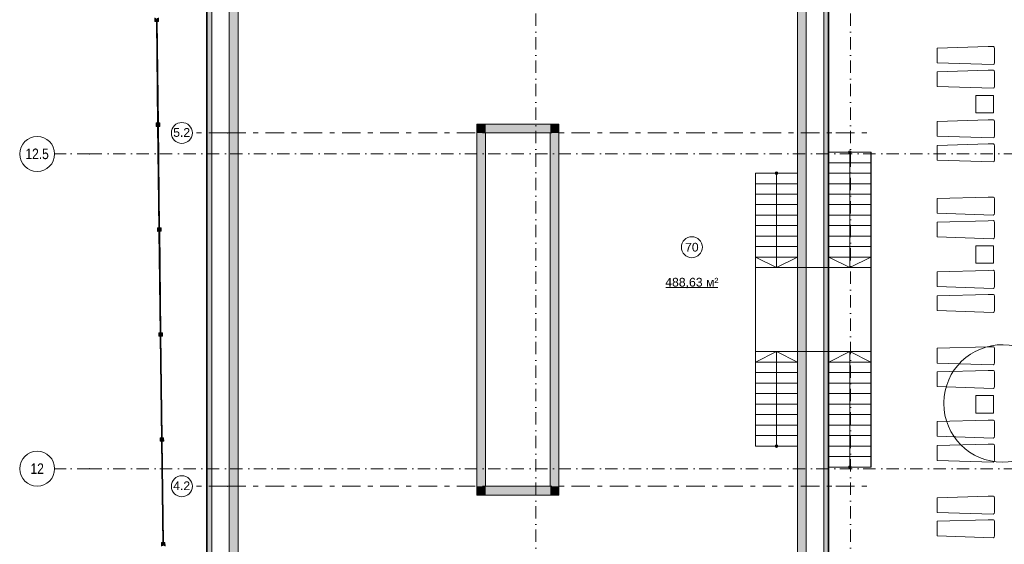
# Model space of a CAD drawing. Header units: millimetres. Extents: x -14761 to 157739, y -22400 to 107990.
# Tile 27 of 256: x -14761 to 13398, y 42841 to 57837. Entities that reach past the tile are written whole.
import ezdxf

# ---------------------------------------------------------------- set-up
doc = ezdxf.new("R2010")
doc.units = ezdxf.units.MM
doc.header["$MEASUREMENT"] = 0
doc.linetypes.add('Штрих-Штриховая', pattern=[1093.6110734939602, 529.1666507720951, -211.6666555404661, 141.11111164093, -211.666655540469])
doc.linetypes.add('Штрихпунктирная', pattern=[670.2777624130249, 352.777767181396, -176.388883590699, 0, -141.11111164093])
for name, color, linetype in [('Интерьер - лежаки 2', 7, 'Continuous'), ('Интерьер - Мебель', 7, 'Continuous'), ('Конструктив - Лестницы в бассейны', 7, 'Continuous'), ('Конструктив - стены бассейнов жб нов', 7, 'Continuous'), ('Местность - Забор', 7, 'Continuous'), ('Элемент модели - Зоны уличных помещений', 7, 'Continuous'), ('Элемент Модели - Оси', 7, 'Continuous'), ('Элемент модели - Оси Улица Бани', 7, 'Continuous')]:
    doc.layers.add(name, color=color, linetype=linetype)
doc.styles.add('СГЕНЕРИР_СТИЛЬ_1', font='txt')
doc.styles.add('СГЕНЕРИР_СТИЛЬ_3', font='txt')

msp = doc.modelspace()

# ---------------------------------------------------------------- hatches: boundary and pattern name
at = {"layer": 'Конструктив - Лестницы в бассейны', "linetype": 'Continuous', "lineweight": 0, "true_color": 0xffffff}
for points in [[(6920.471341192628, 53449.50719205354, 0.9999999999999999), (6845.471341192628, 53449.50719205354, 0.9999999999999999)], [(6920.4713411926, 45649.50719205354, 0.9999999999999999), (6845.4713411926, 45649.50719205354, 0.9999999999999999)]]:
    msp.add_hatch(color=7, dxfattribs=at).paths.add_polyline_path(points)
at = {"layer": 'Конструктив - стены бассейнов жб нов', "linetype": 'Continuous', "lineweight": 0, "true_color": 0x000000}
for points in [[(-9417.02865880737, 60429.50719199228), (-9417.028658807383, 34949.50719199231), (-9397.028658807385, 34949.50719199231), (-9397.02865880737, 60429.50719199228)], [(-9397.02865880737, 60299.50719199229), (-9397.028658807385, 34949.50719199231), (-9267.028658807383, 34949.50719199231), (-9267.028658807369, 60299.50719199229)], [(8232.971341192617, 60299.50719199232), (8232.971341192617, 34949.50719199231), (8362.971341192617, 34949.50719199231), (8362.971341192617, 60299.50719199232)], [(8362.971341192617, 60429.50719199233), (8362.971341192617, 34949.50719199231), (8382.971341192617, 34949.50719199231), (8382.971341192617, 60429.50719199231)], [(-8767.028658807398, 59549.50719199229), (-8767.028658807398, 34949.50719199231), (-8517.028658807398, 34949.50719199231), (-8517.028658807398, 59549.50719199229)], [(7482.971341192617, 59549.50719199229), (7482.971341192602, 34949.50719199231), (7732.971341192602, 34949.50719199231), (7732.971341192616, 59549.50719199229)], [(-1436.88060526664, 54599.5071919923), (-1686.88060526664, 54849.5071919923), (-1686.88060526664, 54599.5071919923)], [(-1436.88060526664, 54849.5071919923), (-1686.88060526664, 54849.5071919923), (-1436.88060526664, 54599.5071919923)], [(-1436.88060526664, 54599.5071919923), (412.7423959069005, 54599.5071919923), (412.7423959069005, 54849.5071919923), (-1436.88060526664, 54849.5071919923)], [(412.7423959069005, 54599.5071919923), (662.7423959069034, 54599.5071919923), (662.7423959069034, 54849.5071919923)], [(412.7423959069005, 54599.5071919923), (662.7423959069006, 54849.5071919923), (412.7423959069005, 54849.5071919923)], [(-1436.88060526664, 44499.50719199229), (-1436.88060526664, 54599.5071919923), (-1686.88060526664, 54599.5071919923), (-1686.88060526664, 44499.50719199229)], [(412.7423959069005, 54599.5071919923), (412.7423959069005, 44499.50719199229), (662.7423959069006, 44499.50719199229), (662.7423959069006, 54599.5071919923)], [(9582.971341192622, 51949.50719205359), (9582.971341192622, 51649.50719205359), (9587.971341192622, 51649.50719205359), (9587.971341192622, 51949.50719205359)], [(9582.971341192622, 51649.50719205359), (9582.971341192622, 51349.50719205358), (9587.971341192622, 51349.50719205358), (9587.971341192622, 51649.50719205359)], [(9582.971341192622, 51349.50719205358), (9582.971341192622, 51049.50719205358), (9587.971341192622, 51049.50719205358), (9587.971341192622, 51349.50719205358)], [(9582.971341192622, 51049.50719205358), (9582.971341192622, 50749.50719205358), (9587.971341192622, 50749.50719205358), (9587.971341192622, 51049.50719205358)], [(9587.971341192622, 48349.5071920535), (9587.971341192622, 50749.50719205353), (9582.971341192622, 50749.50719205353), (9582.971341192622, 48349.5071920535)], [(9587.971341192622, 48049.5071920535), (9587.971341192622, 48349.5071920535), (9582.971341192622, 48349.5071920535), (9582.971341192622, 48049.5071920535)], [(9587.971341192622, 47749.50719205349), (9587.971341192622, 48049.5071920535), (9582.971341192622, 48049.5071920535), (9582.971341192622, 47749.50719205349)], [(9587.971341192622, 47449.50719205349), (9587.971341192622, 47749.50719205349), (9582.971341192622, 47749.50719205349), (9582.971341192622, 47449.50719205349)], [(9587.971341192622, 47149.50719205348), (9587.971341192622, 47449.50719205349), (9582.971341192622, 47449.50719205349), (9582.971341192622, 47149.50719205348)], [(-1436.88060526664, 44499.50719199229), (-1686.88060526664, 44249.50719199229), (-1436.88060526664, 44249.50719199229)], [(-1686.88060526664, 44499.50719199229), (-1686.88060526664, 44249.50719199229), (-1436.88060526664, 44499.50719199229)], [(412.7423959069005, 44499.50719199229), (-1436.88060526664, 44499.50719199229), (-1436.88060526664, 44249.50719199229), (412.7423959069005, 44249.50719199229)], [(412.7423959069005, 44249.50719199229), (662.7423959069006, 44249.50719199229), (412.7423959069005, 44499.50719199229)], [(412.7423959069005, 44499.50719199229), (662.7423959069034, 44249.50719199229), (662.7423959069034, 44499.50719199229)]]:
    msp.add_hatch(color=18, dxfattribs=at).paths.add_polyline_path(points)
at = {"layer": 'Местность - Забор', "linetype": 'Continuous', "lineweight": 0, "true_color": 0x000000}
for points in [[(-10847.47411756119, 57816.86146953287), (-10837.47489994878, 57816.98655806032), (-10837.09963436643, 57786.9889052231), (-10792.10315511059, 57787.55180359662), (-10793.35404038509, 57887.54397972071), (-10838.35051964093, 57886.98108134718), (-10837.97525405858, 57856.98342850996), (-10847.97447167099, 57856.85833998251), (-10848.34973725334, 57886.85599281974), (-10893.34621650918, 57886.29309444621), (-10892.09533123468, 57786.30091832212), (-10847.09885197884, 57786.86381669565)], [(-10832.47529114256, 57817.04910232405), (-10852.47372636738, 57816.79892526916), (-10815.44752224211, 54857.03051199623), (-10795.4490870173, 54857.28068905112)], [(-10809.94755932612, 54817.09618581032), (-10799.94834171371, 54817.22127433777), (-10799.57307613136, 54787.22362150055), (-10754.57659687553, 54787.78651987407), (-10755.82748215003, 54887.77869599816), (-10800.82396140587, 54887.21579762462), (-10800.44869582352, 54857.2181447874), (-10810.44791343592, 54857.09305625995), (-10810.82317901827, 54887.09070909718), (-10855.81965827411, 54886.52781072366), (-10854.56877299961, 54786.53563459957), (-10809.57229374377, 54787.0985329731)], [(-10794.9487329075, 54817.28381860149), (-10814.94716813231, 54817.0336415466), (-10777.92096400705, 51857.26522827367), (-10757.92252878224, 51857.51540532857)], [(-10772.42100109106, 51817.33090208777), (-10762.42178347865, 51817.45599061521), (-10762.0465178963, 51787.45833777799), (-10717.05003864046, 51788.02123615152), (-10718.30092391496, 51888.01341227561), (-10763.2974031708, 51887.45051390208), (-10762.92213758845, 51857.45286106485), (-10772.92135520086, 51857.3277725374), (-10773.29662078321, 51887.32542537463), (-10818.29310003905, 51886.7625270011), (-10817.04221476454, 51786.77035087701), (-10772.04573550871, 51787.33324925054)], [(-10757.42217467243, 51817.51853487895), (-10777.42060989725, 51817.26835782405), (-10740.39440577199, 48857.49994455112), (-10720.39597054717, 48857.75012160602)], [(-10734.89444285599, 48817.56561836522), (-10724.89522524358, 48817.69070689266), (-10724.51995966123, 48787.69305405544), (-10679.52348040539, 48788.25595242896), (-10680.7743656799, 48888.24812855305), (-10725.77084493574, 48887.68523017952), (-10725.39557935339, 48857.68757734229), (-10735.39479696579, 48857.56248881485), (-10735.77006254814, 48887.56014165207), (-10780.76654180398, 48886.99724327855), (-10779.51565652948, 48787.00506715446), (-10734.51917727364, 48787.56796552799)], [(-10719.89561643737, 48817.75325115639), (-10739.89405166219, 48817.50307410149), (-10702.86784753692, 45857.73466082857), (-10682.86941231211, 45857.98483788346)], [(-10697.36788462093, 45817.80033464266), (-10687.36866700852, 45817.92542317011), (-10686.99340142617, 45787.92777033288), (-10641.99692217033, 45788.49066870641), (-10643.24780744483, 45888.4828448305), (-10688.24428670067, 45887.91994645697), (-10687.86902111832, 45857.92229361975), (-10697.86823873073, 45857.7972050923), (-10698.24350431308, 45887.79485792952), (-10743.23998356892, 45887.231959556), (-10741.98909829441, 45787.23978343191), (-10696.99261903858, 45787.80268180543)], [(-10682.3690582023, 45817.98796743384), (-10702.36749342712, 45817.73779037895), (-10665.34128930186, 42857.96937710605), (-10645.34285407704, 42858.21955416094)], [(-10659.84132638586, 42818.03505092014), (-10649.84210877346, 42818.16013944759), (-10649.4668431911, 42788.16248661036), (-10604.47036393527, 42788.72538498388), (-10605.72124920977, 42888.71756110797), (-10650.71772846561, 42888.15466273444), (-10650.34246288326, 42858.15700989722), (-10660.34168049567, 42858.03192136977), (-10660.71694607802, 42888.02957420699), (-10705.71342533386, 42887.46667583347), (-10704.46254005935, 42787.47449970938), (-10659.46606080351, 42788.03739808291)]]:
    msp.add_hatch(color=18, dxfattribs=at).paths.add_polyline_path(points)

# ---------------------------------------------------------------- linework, layer by layer
at = {"layer": 'Интерьер - лежаки 2', "color": 7, "linetype": 'Continuous', "lineweight": 15}
for p, q in [((12587.01322115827, 55674.7059350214), (12587.01322115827, 55174.7059350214)), ((13087.01322115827, 55674.7059350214), (12587.01322115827, 55674.7059350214)), ((13087.01322115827, 55174.7059350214), (13087.01322115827, 55674.7059350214)), ((12587.01322115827, 55174.7059350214), (13087.01322115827, 55174.7059350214)), ((12587.01322115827, 51373.07740745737), (12587.01322115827, 50873.07740745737)), ((13087.01322115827, 51373.07740745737), (12587.01322115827, 51373.07740745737)), ((13087.01322115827, 50873.07740745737), (13087.01322115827, 51373.07740745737)), ((12587.01322115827, 50873.07740745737), (13087.01322115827, 50873.07740745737)), ((12587.01322115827, 47092.7217567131), (12587.01322115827, 46592.7217567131)), ((13087.01322115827, 47092.7217567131), (12587.01322115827, 47092.7217567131)), ((13087.01322115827, 46592.7217567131), (13087.01322115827, 47092.7217567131)), ((12587.01322115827, 46592.7217567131), (13087.01322115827, 46592.7217567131))]:
    msp.add_line(p, q, dxfattribs=at)
at = {"layer": 'Интерьер - лежаки 2', "color": 7, "linetype": 'Continuous', "lineweight": 15, "flags": 128}
for points in [[(12939.67990666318, 57067.94973745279), (13084.83390666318, 57069.79273745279), (13106.28490666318, 57055.68073745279), (13120.78790666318, 57014.94973745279), (13120.82690666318, 56610.08373745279), (13106.28490666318, 56568.21873745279), (13079.42690666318, 56551.51173745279), (11480.78190666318, 56604.94973745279), (11480.78190666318, 57024.94973745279)], [(12939.67990666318, 56392.48420227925), (13084.83390666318, 56394.32720227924), (13106.28490666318, 56380.21520227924), (13120.78790666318, 56339.48420227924), (13120.82690666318, 55934.61820227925), (13106.28490666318, 55892.75320227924), (13079.42690666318, 55876.04620227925), (11480.78190666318, 55929.48420227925), (11480.78190666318, 56349.48420227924)], [(12939.67990666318, 54973.16151706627), (13084.83390666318, 54975.00451706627), (13106.28490666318, 54960.89251706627), (13120.78790666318, 54920.16151706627), (13120.82690666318, 54515.29551706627), (13106.28490666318, 54473.43051706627), (13079.42690666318, 54456.72351706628), (11480.78190666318, 54510.16151706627), (11480.78190666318, 54930.16151706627)], [(12939.67990666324, 54285.767406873), (13084.83390666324, 54287.610406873), (13106.28490666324, 54273.498406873), (13120.78790666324, 54232.767406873), (13120.82690666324, 53827.901406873), (13106.28490666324, 53786.03640687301), (13079.42690666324, 53769.329406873), (11480.78190666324, 53822.767406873), (11480.78190666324, 54242.767406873)], [(12939.67990666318, 52766.32120988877), (13084.83390666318, 52768.16420988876), (13106.28490666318, 52754.05220988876), (13120.78790666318, 52713.32120988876), (13120.82690666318, 52308.45520988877), (13106.28490666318, 52266.59020988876), (13079.42690666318, 52249.88320988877), (11480.78190666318, 52303.32120988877), (11480.78190666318, 52723.32120988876)], [(12939.67990666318, 52090.85567471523), (13084.83390666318, 52092.69867471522), (13106.28490666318, 52078.58667471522), (13120.78790666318, 52037.85567471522), (13120.82690666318, 51632.98967471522), (13106.28490666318, 51591.12467471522), (13079.42690666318, 51574.41767471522), (11480.78190666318, 51627.85567471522), (11480.78190666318, 52047.85567471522)], [(12939.67990666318, 50671.53298950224), (13084.83390666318, 50673.37598950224), (13106.28490666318, 50659.26398950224), (13120.78790666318, 50618.53298950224), (13120.82690666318, 50213.66698950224), (13106.28490666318, 50171.80198950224), (13079.42690666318, 50155.09498950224), (11480.78190666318, 50208.53298950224), (11480.78190666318, 50628.53298950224)], [(12939.67990666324, 49984.13887930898), (13084.83390666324, 49985.98187930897), (13106.28490666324, 49971.86987930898), (13120.78790666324, 49931.13887930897), (13120.82690666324, 49526.27287930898), (13106.28490666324, 49484.40787930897), (13079.42690666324, 49467.70087930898), (11480.78190666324, 49521.13887930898), (11480.78190666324, 49941.13887930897)], [(12939.67990666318, 48485.9655591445), (13084.83390666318, 48487.80855914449), (13106.28490666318, 48473.69655914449), (13120.78790666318, 48432.96555914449), (13120.82690666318, 48028.0995591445), (13106.28490666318, 47986.23455914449), (13079.42690666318, 47969.5275591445), (11480.78190666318, 48022.9655591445), (11480.78190666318, 48442.96555914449)], [(12939.67990666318, 47810.50002397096), (13084.83390666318, 47812.34302397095), (13106.28490666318, 47798.23102397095), (13120.78790666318, 47757.50002397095), (13120.82690666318, 47352.63402397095), (13106.28490666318, 47310.76902397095), (13079.42690666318, 47294.06202397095), (11480.78190666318, 47347.50002397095), (11480.78190666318, 47767.50002397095)], [(12939.67990666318, 46391.17733875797), (13084.83390666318, 46393.02033875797), (13106.28490666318, 46378.90833875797), (13120.78790666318, 46338.17733875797), (13120.82690666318, 45933.31133875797), (13106.28490666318, 45891.44633875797), (13079.42690666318, 45874.73933875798), (11480.78190666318, 45928.17733875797), (11480.78190666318, 46348.17733875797)], [(12939.67990666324, 45703.78322856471), (13084.83390666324, 45705.6262285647), (13106.28490666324, 45691.51422856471), (13120.78790666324, 45650.7832285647), (13120.82690666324, 45245.91722856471), (13106.28490666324, 45204.0522285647), (13079.42690666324, 45187.34522856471), (11480.78190666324, 45240.78322856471), (11480.78190666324, 45660.7832285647)], [(12939.67990666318, 44216.32122856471), (13084.83390666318, 44218.1642285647), (13106.28490666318, 44204.0522285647), (13120.78790666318, 44163.3212285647), (13120.82690666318, 43758.45522856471), (13106.28490666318, 43716.5902285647), (13079.42690666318, 43699.88322856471), (11480.78190666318, 43753.32122856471), (11480.78190666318, 44173.3212285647)], [(12939.67990666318, 43540.85569339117), (13084.83390666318, 43542.69869339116), (13106.28490666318, 43528.58669339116), (13120.78790666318, 43487.85569339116), (13120.82690666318, 43082.98969339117), (13106.28490666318, 43041.12469339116), (13079.42690666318, 43024.41769339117), (11480.78190666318, 43077.85569339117), (11480.78190666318, 43497.85569339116)]]:
    msp.add_lwpolyline(points, close=True, dxfattribs=at)
at = {"layer": 'Интерьер - Мебель', "color": 7, "linetype": 'Continuous', "lineweight": 15, "flags": 128}
msp.add_lwpolyline([(11666.54803238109, 46866.21583133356, 229.1816636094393), (11666.80378906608, 46895.52264462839)], format="xyb", close=True, dxfattribs=at)
at = {"layer": 'Конструктив - Лестницы в бассейны', "color": 7, "linetype": 'Continuous', "lineweight": 15}
for p, q in [((8382.971341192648, 54049.50719205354), (9582.9713411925, 54049.50719205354)), ((8382.971341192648, 53749.50719205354), (8382.971341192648, 54049.50719205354)), ((8982.971341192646, 54049.50719205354), (8982.971341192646, 53749.50719205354)), ((9582.9713411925, 54049.50719205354), (9582.971341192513, 53749.50719205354)), ((9582.971341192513, 53749.50719205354), (8382.971341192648, 53749.50719205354)), ((8382.971341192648, 53749.50719205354), (9582.971341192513, 53749.50719205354)), ((8382.971341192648, 53449.50719205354), (8382.971341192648, 53749.50719205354)), ((8982.971341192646, 53749.50719205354), (8982.971341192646, 51049.50719205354)), ((9582.971341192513, 53749.50719205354), (9582.971341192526, 53449.50719205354)), ((6282.971341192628, 53449.50719205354), (7482.971341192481, 53449.50719205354)), ((6282.971341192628, 53149.50719205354), (6282.971341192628, 53449.50719205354)), ((6882.971341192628, 53449.50719205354), (6882.971341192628, 53149.50719205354)), ((7482.971341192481, 53449.50719205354), (7482.971341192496, 53149.50719205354)), ((9582.971341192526, 53449.50719205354), (8382.971341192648, 53449.50719205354)), ((8382.971341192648, 53449.50719205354), (9582.971341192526, 53449.50719205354)), ((8382.971341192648, 53149.50719205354), (8382.971341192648, 53449.50719205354)), ((9582.971341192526, 53449.50719205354), (9582.971341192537, 53149.50719205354)), ((7482.971341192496, 53149.50719205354), (6282.971341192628, 53149.50719205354)), ((6282.971341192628, 53149.50719205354), (7482.971341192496, 53149.50719205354)), ((6282.971341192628, 52849.50719205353), (6282.971341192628, 53149.50719205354)), ((6882.971341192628, 53149.50719205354), (6882.971341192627, 51049.50719205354)), ((7482.971341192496, 53149.50719205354), (7482.97134119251, 52849.50719205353)), ((9582.971341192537, 53149.50719205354), (8382.971341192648, 53149.50719205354)), ((8382.971341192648, 53149.50719205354), (9582.971341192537, 53149.50719205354)), ((8382.971341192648, 52849.50719205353), (8382.971341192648, 53149.50719205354)), ((9582.971341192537, 53149.50719205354), (9582.971341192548, 52849.50719205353)), ((7482.97134119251, 52849.50719205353), (6282.971341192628, 52849.50719205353)), ((6282.971341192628, 52849.50719205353), (7482.97134119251, 52849.50719205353)), ((6282.971341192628, 52549.50719205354), (6282.971341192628, 52849.50719205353)), ((7482.97134119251, 52849.50719205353), (7482.971341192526, 52549.50719205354)), ((9582.971341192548, 52849.50719205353), (8382.971341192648, 52849.50719205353)), ((8382.971341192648, 52849.50719205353), (9582.971341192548, 52849.50719205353)), ((8382.971341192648, 52549.50719205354), (8382.971341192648, 52849.50719205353)), ((9582.971341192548, 52849.50719205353), (9582.97134119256, 52549.50719205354)), ((7482.971341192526, 52549.50719205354), (6282.971341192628, 52549.50719205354)), ((6282.971341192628, 52549.50719205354), (7482.971341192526, 52549.50719205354)), ((6282.971341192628, 52249.50719205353), (6282.971341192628, 52549.50719205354)), ((7482.971341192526, 52549.50719205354), (7482.971341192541, 52249.50719205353)), ((9582.97134119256, 52549.50719205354), (8382.971341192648, 52549.50719205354)), ((8382.971341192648, 52549.50719205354), (9582.97134119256, 52549.50719205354)), ((8382.971341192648, 52249.50719205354), (8382.971341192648, 52549.50719205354)), ((9582.97134119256, 52549.50719205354), (9582.971341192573, 52249.50719205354)), ((7482.971341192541, 52249.50719205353), (6282.971341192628, 52249.50719205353)), ((6282.971341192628, 52249.50719205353), (7482.971341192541, 52249.50719205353)), ((6282.971341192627, 51949.50719205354), (6282.971341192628, 52249.50719205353)), ((7482.971341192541, 52249.50719205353), (7482.971341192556, 51949.50719205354)), ((9582.971341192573, 52249.50719205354), (8382.971341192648, 52249.50719205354)), ((8382.971341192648, 52249.50719205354), (9582.971341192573, 52249.50719205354)), ((8382.971341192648, 51949.50719205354), (8382.971341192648, 52249.50719205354)), ((9582.971341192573, 52249.50719205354), (9582.971341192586, 51949.50719205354)), ((7482.971341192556, 51949.50719205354), (6282.971341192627, 51949.50719205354)), ((6282.971341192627, 51949.50719205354), (7482.971341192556, 51949.50719205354)), ((6282.971341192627, 51649.50719205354), (6282.971341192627, 51949.50719205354)), ((7482.971341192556, 51949.50719205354), (7482.97134119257, 51649.50719205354)), ((9582.971341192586, 51949.50719205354), (8382.971341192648, 51949.50719205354)), ((8382.971341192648, 51949.50719205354), (9582.971341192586, 51949.50719205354)), ((8382.971341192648, 51649.50719205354), (8382.971341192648, 51949.50719205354)), ((9582.971341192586, 51949.50719205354), (9582.971341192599, 51649.50719205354)), ((7482.97134119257, 51649.50719205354), (6282.971341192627, 51649.50719205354)), ((6282.971341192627, 51649.50719205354), (7482.97134119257, 51649.50719205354)), ((6282.971341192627, 51349.50719205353), (6282.971341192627, 51649.50719205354)), ((7482.97134119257, 51649.50719205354), (7482.971341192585, 51349.50719205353)), ((9582.971341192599, 51649.50719205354), (8382.971341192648, 51649.50719205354)), ((8382.971341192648, 51649.50719205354), (9582.971341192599, 51649.50719205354)), ((8382.971341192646, 51349.50719205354), (8382.971341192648, 51649.50719205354)), ((9582.971341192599, 51649.50719205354), (9582.971341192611, 51349.50719205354)), ((7482.971341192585, 51349.50719205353), (6282.971341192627, 51349.50719205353)), ((6282.971341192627, 51349.50719205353), (7482.971341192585, 51349.50719205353)), ((6282.971341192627, 51049.50719205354), (6282.971341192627, 51349.50719205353)), ((7482.971341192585, 51349.50719205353), (7482.9713411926, 51049.50719205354)), ((9582.971341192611, 51349.50719205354), (8382.971341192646, 51349.50719205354)), ((8382.971341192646, 51349.50719205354), (9582.971341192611, 51349.50719205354)), ((8382.971341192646, 51049.50719205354), (8382.971341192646, 51349.50719205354)), ((9582.971341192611, 51349.50719205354), (9582.971341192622, 51049.50719205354)), ((7482.9713411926, 51049.50719205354), (6282.971341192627, 51049.50719205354)), ((6282.971341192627, 51049.50719205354), (7482.9713411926, 51049.50719205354)), ((6282.971341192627, 50749.50719205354), (6282.971341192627, 51049.50719205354)), ((6882.971341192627, 50749.50719205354), (6282.971341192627, 51049.50719205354)), ((6882.971341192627, 51049.50719205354), (6882.971341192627, 50749.50719205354)), ((7482.9713411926, 51049.50719205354), (6882.971341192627, 50749.50719205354)), ((7482.9713411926, 51049.50719205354), (7482.971341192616, 50749.50719205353)), ((9582.971341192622, 51049.50719205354), (8382.971341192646, 51049.50719205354)), ((8382.971341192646, 51049.50719205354), (9582.971341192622, 51049.50719205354)), ((8382.971341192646, 50749.50719205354), (8382.971341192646, 51049.50719205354)), ((8982.971341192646, 50749.50719205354), (8382.971341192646, 51049.50719205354)), ((8982.971341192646, 51049.50719205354), (8982.971341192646, 50749.50719205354)), ((9582.971341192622, 51049.50719205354), (8982.971341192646, 50749.50719205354)), ((9582.971341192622, 51049.50719205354), (9582.971341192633, 50749.50719205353)), ((7482.971341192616, 50749.50719205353), (6282.971341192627, 50749.50719205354)), ((9582.971341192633, 50749.50719205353), (8382.971341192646, 50749.50719205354)), ((7482.97134119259, 48349.50719205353), (6282.971341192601, 48349.50719205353)), ((6282.971341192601, 48349.50719205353), (6282.971341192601, 48049.50719205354)), ((6882.9713411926, 48349.50719205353), (6282.971341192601, 48049.50719205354)), ((6882.9713411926, 48049.50719205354), (6882.9713411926, 48349.50719205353)), ((7482.971341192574, 48049.50719205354), (6882.9713411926, 48349.50719205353)), ((7482.971341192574, 48049.50719205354), (7482.97134119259, 48349.50719205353)), ((9582.971341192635, 48349.5071920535), (8382.971341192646, 48349.5071920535)), ((8382.971341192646, 48349.5071920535), (8382.971341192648, 48049.5071920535)), ((8982.971341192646, 48349.5071920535), (8382.971341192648, 48049.5071920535)), ((8982.971341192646, 48049.5071920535), (8982.971341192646, 48349.5071920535)), ((9582.971341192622, 48049.5071920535), (8982.971341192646, 48349.5071920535)), ((9582.971341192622, 48049.5071920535), (9582.971341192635, 48349.5071920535)), ((7482.971341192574, 48049.50719205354), (6282.971341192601, 48049.50719205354)), ((6282.971341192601, 48049.50719205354), (6282.9713411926, 47749.50719205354)), ((6282.971341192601, 48049.50719205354), (7482.971341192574, 48049.50719205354)), ((6882.9713411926, 45949.50719205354), (6882.9713411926, 48049.50719205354)), ((7482.971341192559, 47749.50719205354), (7482.971341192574, 48049.50719205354)), ((9582.971341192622, 48049.5071920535), (8382.971341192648, 48049.5071920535)), ((8382.971341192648, 48049.5071920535), (8382.971341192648, 47749.50719205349)), ((8382.971341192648, 48049.5071920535), (9582.971341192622, 48049.5071920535)), ((8982.971341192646, 45349.5071920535), (8982.971341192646, 48049.5071920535)), ((9582.971341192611, 47749.50719205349), (9582.971341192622, 48049.5071920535)), ((7482.971341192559, 47749.50719205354), (6282.9713411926, 47749.50719205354)), ((6282.9713411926, 47749.50719205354), (6282.9713411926, 47449.50719205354)), ((6282.9713411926, 47749.50719205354), (7482.971341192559, 47749.50719205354)), ((7482.971341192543, 47449.50719205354), (7482.971341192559, 47749.50719205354)), ((9582.971341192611, 47749.50719205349), (8382.971341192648, 47749.50719205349)), ((8382.971341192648, 47749.50719205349), (8382.971341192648, 47449.5071920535)), ((8382.971341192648, 47749.50719205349), (9582.971341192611, 47749.50719205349)), ((9582.971341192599, 47449.5071920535), (9582.971341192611, 47749.50719205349)), ((7482.971341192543, 47449.50719205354), (6282.9713411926, 47449.50719205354)), ((6282.9713411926, 47449.50719205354), (6282.9713411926, 47149.50719205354)), ((6282.9713411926, 47449.50719205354), (7482.971341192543, 47449.50719205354)), ((7482.971341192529, 47149.50719205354), (7482.971341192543, 47449.50719205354)), ((9582.971341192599, 47449.5071920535), (8382.971341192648, 47449.5071920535)), ((8382.971341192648, 47449.5071920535), (8382.971341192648, 47149.5071920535)), ((8382.971341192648, 47449.5071920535), (9582.971341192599, 47449.5071920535)), ((9582.971341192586, 47149.5071920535), (9582.971341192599, 47449.5071920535)), ((7482.971341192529, 47149.50719205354), (6282.9713411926, 47149.50719205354)), ((6282.9713411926, 47149.50719205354), (6282.9713411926, 46849.50719205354)), ((6282.9713411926, 47149.50719205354), (7482.971341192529, 47149.50719205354)), ((7482.971341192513, 46849.50719205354), (7482.971341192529, 47149.50719205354)), ((9582.971341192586, 47149.5071920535), (8382.971341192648, 47149.5071920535)), ((8382.971341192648, 47149.5071920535), (8382.971341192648, 46849.5071920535)), ((8382.971341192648, 47149.5071920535), (9582.971341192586, 47149.5071920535)), ((9582.971341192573, 46849.5071920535), (9582.971341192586, 47149.5071920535)), ((7482.971341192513, 46849.50719205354), (6282.9713411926, 46849.50719205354)), ((6282.9713411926, 46849.50719205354), (6282.9713411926, 46549.50719205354)), ((6282.9713411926, 46849.50719205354), (7482.971341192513, 46849.50719205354)), ((7482.971341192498, 46549.50719205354), (7482.971341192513, 46849.50719205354)), ((9582.971341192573, 46849.5071920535), (8382.971341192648, 46849.5071920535)), ((8382.971341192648, 46849.5071920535), (8382.971341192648, 46549.5071920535)), ((8382.971341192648, 46849.5071920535), (9582.971341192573, 46849.5071920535)), ((9582.97134119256, 46549.5071920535), (9582.971341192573, 46849.5071920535)), ((7482.971341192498, 46549.50719205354), (6282.9713411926, 46549.50719205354)), ((6282.9713411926, 46549.50719205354), (6282.9713411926, 46249.50719205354)), ((6282.9713411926, 46549.50719205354), (7482.971341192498, 46549.50719205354)), ((7482.971341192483, 46249.50719205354), (7482.971341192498, 46549.50719205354)), ((9582.97134119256, 46549.5071920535), (8382.971341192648, 46549.5071920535)), ((8382.971341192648, 46549.5071920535), (8382.971341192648, 46249.5071920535)), ((8382.971341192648, 46549.5071920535), (9582.97134119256, 46549.5071920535)), ((9582.971341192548, 46249.5071920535), (9582.97134119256, 46549.5071920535)), ((7482.971341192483, 46249.50719205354), (6282.9713411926, 46249.50719205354)), ((6282.9713411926, 46249.50719205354), (6282.9713411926, 45949.50719205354)), ((6282.9713411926, 46249.50719205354), (7482.971341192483, 46249.50719205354)), ((7482.971341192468, 45949.50719205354), (7482.971341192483, 46249.50719205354)), ((9582.971341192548, 46249.5071920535), (8382.971341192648, 46249.5071920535)), ((8382.971341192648, 46249.5071920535), (8382.971341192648, 45949.5071920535)), ((8382.971341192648, 46249.5071920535), (9582.971341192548, 46249.5071920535)), ((9582.971341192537, 45949.5071920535), (9582.971341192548, 46249.5071920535)), ((7482.971341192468, 45949.50719205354), (6282.9713411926, 45949.50719205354)), ((6282.9713411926, 45949.50719205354), (6282.9713411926, 45649.50719205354)), ((6282.9713411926, 45949.50719205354), (7482.971341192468, 45949.50719205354)), ((6882.971341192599, 45649.50719205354), (6882.9713411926, 45949.50719205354)), ((7482.971341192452, 45649.50719205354), (7482.971341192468, 45949.50719205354)), ((9582.971341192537, 45949.5071920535), (8382.971341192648, 45949.5071920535)), ((8382.971341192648, 45949.5071920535), (8382.971341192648, 45649.5071920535)), ((8382.971341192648, 45949.5071920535), (9582.971341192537, 45949.5071920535)), ((9582.971341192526, 45649.5071920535), (9582.971341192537, 45949.5071920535)), ((6282.9713411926, 45649.50719205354), (7482.971341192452, 45649.50719205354)), ((9582.971341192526, 45649.5071920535), (8382.971341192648, 45649.5071920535)), ((8382.971341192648, 45649.5071920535), (8382.971341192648, 45349.5071920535)), ((8382.971341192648, 45649.5071920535), (9582.971341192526, 45649.5071920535)), ((9582.971341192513, 45349.5071920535), (9582.971341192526, 45649.5071920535)), ((9582.971341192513, 45349.5071920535), (8382.971341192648, 45349.5071920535)), ((8382.971341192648, 45349.5071920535), (8382.971341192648, 45049.5071920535)), ((8382.971341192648, 45349.5071920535), (9582.971341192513, 45349.5071920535)), ((8982.971341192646, 45049.5071920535), (8982.971341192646, 45349.5071920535)), ((9582.9713411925, 45049.5071920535), (9582.971341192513, 45349.5071920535)), ((8382.971341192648, 45049.5071920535), (9582.9713411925, 45049.5071920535))]:
    msp.add_line(p, q, dxfattribs=at)
at = {"layer": 'Конструктив - Лестницы в бассейны', "color": 7, "linetype": 'Continuous', "lineweight": 15, "flags": 128}
for points in [[(9020.471341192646, 54049.50719205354, -0.9999999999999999), (8945.471341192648, 54049.50719205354, -0.9999999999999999)], [(6920.471341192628, 53449.50719205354, -0.9999999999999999), (6845.471341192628, 53449.50719205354, -0.9999999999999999)], [(6920.4713411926, 45649.50719205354, 0.9999999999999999), (6845.4713411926, 45649.50719205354, 0.9999999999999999)], [(9020.471341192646, 45049.5071920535, 0.9999999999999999), (8945.471341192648, 45049.5071920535, 0.9999999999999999)]]:
    msp.add_lwpolyline(points, format="xyb", close=True, dxfattribs=at)
msp.add_lwpolyline([(6282.9713411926, 50749.50719205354), (9582.971341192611, 50749.50719205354), (9582.971341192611, 48349.50719205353), (6282.9713411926, 48349.50719205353)], close=True, dxfattribs=at)
at = {"layer": 'Конструктив - стены бассейнов жб нов', "color": 251, "linetype": 'Continuous', "lineweight": 20, "true_color": 0x575757}
for p, q in [((-9397.02865880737, 60299.50719199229), (-9397.028658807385, 34949.50719199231)), ((8362.971341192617, 34949.50719199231), (8362.971341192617, 60299.50719199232))]:
    msp.add_line(p, q, dxfattribs=at)
at = {"layer": 'Конструктив - стены бассейнов жб нов', "color": 251, "linetype": 'Continuous', "lineweight": 20, "true_color": 0x575757, "flags": 128}
for points in [[(-9417.02865880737, 60449.50719199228), (-9417.028658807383, 34949.50719199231)], [(-9267.028658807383, 34949.50719199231), (-9267.028658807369, 60299.50719199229)], [(8232.971341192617, 60299.50719199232), (8232.971341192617, 34949.50719199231)], [(8382.971341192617, 34949.50719199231), (8382.971341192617, 60429.50719199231)], [(-8767.028658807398, 59799.50719199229), (-8767.028658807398, 34949.50719199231)], [(-8517.028658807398, 34949.50719199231), (-8517.028658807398, 59549.50719199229)], [(7482.971341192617, 59549.50719199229), (7482.971341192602, 34949.50719199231)], [(7732.971341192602, 34949.50719199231), (7732.971341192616, 59549.50719199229)], [(-1686.88060526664, 54849.5071919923), (-1686.88060526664, 54599.5071919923)], [(662.7423959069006, 54849.5071919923), (-1686.88060526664, 54849.5071919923)], [(662.7423959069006, 54849.5071919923), (662.7423959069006, 54599.5071919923)], [(-1686.88060526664, 54599.5071919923), (-1686.88060526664, 44249.50719199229)], [(-1436.88060526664, 54599.5071919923), (412.7423959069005, 54599.5071919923)], [(-1436.88060526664, 44499.50719199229), (-1436.88060526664, 54599.5071919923)], [(412.7423959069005, 54599.5071919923), (412.7423959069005, 44499.50719199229)], [(662.7423959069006, 44249.50719199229), (662.7423959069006, 54599.5071919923)], [(412.7423959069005, 44499.50719199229), (-1436.88060526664, 44499.50719199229)], [(-1686.88060526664, 44249.50719199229), (-1436.88060526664, 44249.50719199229)], [(-1436.88060526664, 44249.50719199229), (412.7423959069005, 44249.50719199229)], [(662.7423959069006, 44249.50719199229), (412.7423959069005, 44249.50719199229)]]:
    msp.add_lwpolyline(points, dxfattribs=at)
at = {"layer": 'Конструктив - стены бассейнов жб нов', "color": 7, "linetype": 'Continuous', "lineweight": 15, "flags": 128}
for points in [[(-9267.028658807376, 34949.50719199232, 0.414213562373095), (-4517.02865880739, 30199.50719199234), (-514.0691046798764, 30199.50719199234), (3482.971341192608, 30199.50719199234, 0.414213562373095), (8232.971341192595, 34949.50719199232), (8232.971341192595, 60299.50719199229), (-9267.028658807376, 60299.50719199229)], [(7732.97134119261, 34949.50719199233), (7732.97134119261, 59799.5071919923), (-8767.02865880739, 59799.5071919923), (-8767.02865880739, 34949.50719199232, 0.414213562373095), (-4517.02865880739, 30699.50719199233), (-514.0691046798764, 30699.50719199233), (3482.97134119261, 30699.50719199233, 0.414213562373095)]]:
    msp.add_lwpolyline(points, format="xyb", close=True, dxfattribs=at)
at = {"layer": 'Конструктив - стены бассейнов жб нов', "color": 251, "linetype": 'Continuous', "lineweight": 15, "true_color": 0x575757, "flags": 128}
for points in [[(9582.971341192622, 54049.50717230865), (9582.971341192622, 53749.50717230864)], [(9587.971341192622, 54049.50717230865), (9582.971341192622, 54049.50717230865)], [(9587.971341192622, 53749.50717230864), (9587.971341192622, 54049.50717230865)], [(9582.971341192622, 53749.50716720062), (9582.971341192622, 53449.50716720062)], [(9587.971341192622, 53449.50716720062), (9587.971341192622, 53749.50716720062)], [(9582.971341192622, 53449.50716720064), (9582.971341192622, 53149.50716720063)], [(9587.971341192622, 53149.50716720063), (9587.971341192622, 53449.50716720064)], [(9582.971341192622, 53149.50716720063), (9582.971341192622, 52849.50716720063)], [(9587.971341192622, 52849.50716720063), (9587.971341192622, 53149.50716720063)], [(9582.971341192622, 52849.50716720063), (9582.971341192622, 52549.50716720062)], [(9587.971341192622, 52549.50716720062), (9587.971341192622, 52849.50716720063)], [(9582.971341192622, 52549.50716720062), (9582.971341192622, 52249.50716720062)], [(9587.971341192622, 52249.50716720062), (9587.971341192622, 52549.50716720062)], [(9582.971341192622, 52249.50719205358), (9582.971341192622, 51949.50719205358)], [(9587.971341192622, 51949.50719205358), (9587.971341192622, 52249.50719205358)], [(9587.971341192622, 51949.50719205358), (9582.971341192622, 51949.50719205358)], [(9587.971341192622, 47149.5071920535), (9582.971341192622, 47149.5071920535)], [(9582.971341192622, 47149.5071920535), (9582.971341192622, 46849.5071920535)], [(9587.971341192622, 46849.5071920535), (9587.971341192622, 47149.5071920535)], [(9582.971341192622, 46849.50721690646), (9582.971341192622, 46549.50721690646)], [(9587.971341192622, 46549.50721690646), (9587.971341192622, 46849.50721690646)], [(9582.971341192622, 46549.50721690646), (9582.971341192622, 46249.50721690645)], [(9587.971341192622, 46249.50721690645), (9587.971341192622, 46549.50721690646)], [(9582.971341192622, 46249.50721690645), (9582.971341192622, 45949.50721690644)], [(9587.971341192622, 45949.50721690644), (9587.971341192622, 46249.50721690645)], [(9582.971341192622, 45949.50721690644), (9582.971341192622, 45649.50721690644)], [(9587.971341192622, 45649.50721690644), (9587.971341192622, 45949.50721690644)], [(9582.971341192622, 45649.50721690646), (9582.971341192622, 45349.50721690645)], [(9587.971341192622, 45349.50721690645), (9587.971341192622, 45649.50721690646)], [(9582.971341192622, 45349.50721179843), (9582.971341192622, 45049.50721179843)], [(9587.971341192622, 45049.50721179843), (9587.971341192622, 45349.50721179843)], [(9587.971341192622, 45049.50721179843), (9582.971341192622, 45049.50721179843)]]:
    msp.add_lwpolyline(points, dxfattribs=at)
at = {"layer": 'Конструктив - стены бассейнов жб нов', "color": 251, "linetype": 'Continuous', "lineweight": 5, "true_color": 0x575757, "flags": 128}
for points in [[(9582.971341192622, 51949.50719205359), (9582.971341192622, 51649.50719205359)], [(9587.971341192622, 51949.50719205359), (9582.971341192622, 51949.50719205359)], [(9587.971341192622, 51649.50719205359), (9587.971341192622, 51949.50719205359)], [(9582.971341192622, 51649.50719205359), (9582.971341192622, 51349.50719205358)], [(9587.971341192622, 51349.50719205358), (9587.971341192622, 51649.50719205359)], [(9582.971341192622, 51349.50719205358), (9582.971341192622, 51049.50719205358)], [(9587.971341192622, 51049.50719205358), (9587.971341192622, 51349.50719205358)], [(9582.971341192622, 51049.50719205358), (9582.971341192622, 50749.50719205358)], [(9587.971341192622, 50749.50719205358), (9587.971341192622, 51049.50719205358)], [(9582.971341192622, 50749.50719205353), (9582.971341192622, 48349.5071920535)], [(9587.971341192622, 48349.5071920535), (9587.971341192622, 50749.50719205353)], [(9582.971341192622, 48349.5071920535), (9582.971341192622, 48049.5071920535)], [(9587.971341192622, 48049.5071920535), (9587.971341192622, 48349.5071920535)], [(9582.971341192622, 48049.5071920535), (9582.971341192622, 47749.50719205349)], [(9587.971341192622, 47749.50719205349), (9587.971341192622, 48049.5071920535)], [(9582.971341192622, 47749.50719205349), (9582.971341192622, 47449.50719205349)], [(9587.971341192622, 47449.50719205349), (9587.971341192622, 47749.50719205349)], [(9582.971341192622, 47449.50719205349), (9582.971341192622, 47149.50719205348)], [(9587.971341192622, 47149.50719205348), (9587.971341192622, 47449.50719205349)], [(9582.971341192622, 47149.50719205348), (9587.971341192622, 47149.50719205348)]]:
    msp.add_lwpolyline(points, dxfattribs=at)
at = {"layer": 'Местность - Забор', "color": 7, "linetype": 'Continuous', "lineweight": 15}
for p, q in [((-10893.34621650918, 57886.29309444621), (-10892.09533123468, 57786.30091832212)), ((-10847.09885197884, 57786.86381669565), (-10892.09533123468, 57786.30091832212)), ((-10837.47489994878, 57816.98655806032), (-10847.47411756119, 57816.86146953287)), ((-10847.47411756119, 57816.86146953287), (-10847.09885197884, 57786.86381669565)), ((-10837.47489994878, 57816.98655806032), (-10837.09963436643, 57786.9889052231)), ((-10792.10315511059, 57787.55180359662), (-10837.09963436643, 57786.9889052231)), ((-10793.35404038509, 57887.54397972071), (-10792.10315511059, 57787.55180359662)), ((-10810.82317901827, 54887.09070909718), (-10855.81965827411, 54886.52781072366)), ((-10855.81965827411, 54886.52781072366), (-10854.56877299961, 54786.53563459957)), ((-10809.57229374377, 54787.0985329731), (-10854.56877299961, 54786.53563459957)), ((-10810.82317901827, 54887.09070909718), (-10810.44791343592, 54857.09305625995)), ((-10800.44869582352, 54857.2181447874), (-10810.44791343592, 54857.09305625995)), ((-10799.94834171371, 54817.22127433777), (-10809.94755932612, 54817.09618581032)), ((-10809.94755932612, 54817.09618581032), (-10809.57229374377, 54787.0985329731)), ((-10755.82748215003, 54887.77869599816), (-10800.82396140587, 54887.21579762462)), ((-10800.82396140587, 54887.21579762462), (-10800.44869582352, 54857.2181447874)), ((-10799.94834171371, 54817.22127433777), (-10799.57307613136, 54787.22362150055)), ((-10754.57659687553, 54787.78651987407), (-10799.57307613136, 54787.22362150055)), ((-10755.82748215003, 54887.77869599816), (-10754.57659687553, 54787.78651987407)), ((-10773.29662078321, 51887.32542537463), (-10818.29310003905, 51886.7625270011)), ((-10818.29310003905, 51886.7625270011), (-10817.04221476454, 51786.77035087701)), ((-10773.29662078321, 51887.32542537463), (-10772.92135520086, 51857.3277725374)), ((-10762.92213758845, 51857.45286106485), (-10772.92135520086, 51857.3277725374)), ((-10762.42178347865, 51817.45599061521), (-10772.42100109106, 51817.33090208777)), ((-10772.42100109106, 51817.33090208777), (-10772.04573550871, 51787.33324925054)), ((-10718.30092391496, 51888.01341227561), (-10763.2974031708, 51887.45051390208)), ((-10763.2974031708, 51887.45051390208), (-10762.92213758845, 51857.45286106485)), ((-10762.42178347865, 51817.45599061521), (-10762.0465178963, 51787.45833777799)), ((-10718.30092391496, 51888.01341227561), (-10717.05003864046, 51788.02123615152)), ((-10772.04573550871, 51787.33324925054), (-10817.04221476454, 51786.77035087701)), ((-10717.05003864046, 51788.02123615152), (-10762.0465178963, 51787.45833777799)), ((-10735.77006254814, 48887.56014165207), (-10780.76654180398, 48886.99724327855)), ((-10780.76654180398, 48886.99724327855), (-10779.51565652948, 48787.00506715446)), ((-10734.51917727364, 48787.56796552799), (-10779.51565652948, 48787.00506715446)), ((-10735.77006254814, 48887.56014165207), (-10735.39479696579, 48857.56248881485)), ((-10725.39557935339, 48857.68757734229), (-10735.39479696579, 48857.56248881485)), ((-10724.89522524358, 48817.69070689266), (-10734.89444285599, 48817.56561836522)), ((-10734.89444285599, 48817.56561836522), (-10734.51917727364, 48787.56796552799)), ((-10680.7743656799, 48888.24812855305), (-10725.77084493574, 48887.68523017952)), ((-10725.77084493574, 48887.68523017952), (-10725.39557935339, 48857.68757734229)), ((-10724.89522524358, 48817.69070689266), (-10724.51995966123, 48787.69305405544)), ((-10679.52348040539, 48788.25595242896), (-10724.51995966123, 48787.69305405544)), ((-10680.7743656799, 48888.24812855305), (-10679.52348040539, 48788.25595242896)), ((-10698.24350431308, 45887.79485792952), (-10743.23998356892, 45887.231959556)), ((-10743.23998356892, 45887.231959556), (-10741.98909829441, 45787.23978343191)), ((-10696.99261903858, 45787.80268180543), (-10741.98909829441, 45787.23978343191)), ((-10698.24350431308, 45887.79485792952), (-10697.86823873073, 45857.7972050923)), ((-10687.86902111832, 45857.92229361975), (-10697.86823873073, 45857.7972050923)), ((-10687.36866700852, 45817.92542317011), (-10697.36788462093, 45817.80033464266)), ((-10697.36788462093, 45817.80033464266), (-10696.99261903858, 45787.80268180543)), ((-10643.24780744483, 45888.4828448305), (-10688.24428670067, 45887.91994645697)), ((-10688.24428670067, 45887.91994645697), (-10687.86902111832, 45857.92229361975)), ((-10687.36866700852, 45817.92542317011), (-10686.99340142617, 45787.92777033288)), ((-10641.99692217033, 45788.49066870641), (-10686.99340142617, 45787.92777033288)), ((-10643.24780744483, 45888.4828448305), (-10641.99692217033, 45788.49066870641)), ((-10660.71694607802, 42888.02957420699), (-10705.71342533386, 42887.46667583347)), ((-10705.71342533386, 42887.46667583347), (-10704.46254005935, 42787.47449970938)), ((-10660.71694607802, 42888.02957420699), (-10660.34168049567, 42858.03192136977)), ((-10650.34246288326, 42858.15700989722), (-10660.34168049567, 42858.03192136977)), ((-10605.72124920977, 42888.71756110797), (-10650.71772846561, 42888.15466273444)), ((-10650.71772846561, 42888.15466273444), (-10650.34246288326, 42858.15700989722)), ((-10605.72124920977, 42888.71756110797), (-10604.47036393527, 42788.72538498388))]:
    msp.add_line(p, q, dxfattribs=at)
at = {"layer": 'Местность - Забор', "color": 7, "linetype": 'Continuous', "lineweight": 15, "flags": 128}
for points in [[(-10832.47529114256, 57817.04910232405), (-10852.47372636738, 57816.79892526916), (-10815.44752224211, 54857.03051199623), (-10795.4490870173, 54857.28068905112)], [(-10794.9487329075, 54817.28381860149), (-10814.94716813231, 54817.0336415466), (-10777.92096400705, 51857.26522827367), (-10757.92252878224, 51857.51540532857)], [(-10757.42217467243, 51817.51853487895), (-10777.42060989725, 51817.26835782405), (-10740.39440577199, 48857.49994455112), (-10720.39597054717, 48857.75012160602)], [(-10719.89561643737, 48817.75325115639), (-10739.89405166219, 48817.50307410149), (-10702.86784753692, 45857.73466082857), (-10682.86941231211, 45857.98483788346)], [(-10682.3690582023, 45817.98796743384), (-10702.36749342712, 45817.73779037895), (-10665.34128930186, 42857.96937710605), (-10645.34285407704, 42858.21955416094)]]:
    msp.add_lwpolyline(points, close=True, dxfattribs=at)
for points in [[(-10852.09846078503, 57786.80127243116), (-10815.82278782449, 54887.02816483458)], [(-10832.10002556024, 57787.05144948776), (-10795.82435259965, 54887.27834188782)], [(-10814.57190254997, 54787.03598870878), (-10778.2962295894, 51887.26288110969)], [(-10794.57346732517, 54787.2861657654), (-10758.29779436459, 51887.51305816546)], [(-10777.04534431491, 51787.27070498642), (-10740.76967135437, 48887.49759738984)], [(-10757.04690909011, 51787.52088204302), (-10720.77123612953, 48887.7477744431)], [(-10739.51878607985, 48787.50542126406), (-10703.24311311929, 45887.73231366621)], [(-10719.52035085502, 48787.75559831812), (-10683.24467789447, 45887.98249072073)], [(-10701.99222784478, 45787.74013754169), (-10665.71655488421, 42887.96702994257)], [(-10681.99379261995, 45787.99031459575), (-10645.7181196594, 42888.21720699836)]]:
    msp.add_lwpolyline(points, dxfattribs=at)
at = {"layer": 'Элемент модели - Зоны уличных помещений', "color": 7, "linetype": 'Continuous', "lineweight": 15}
msp.add_line((3717.213998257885, 50179.95885843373), (5207.503998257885, 50179.95885843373), dxfattribs=at)
at = {"layer": 'Элемент модели - Зоны уличных помещений', "color": 7, "linetype": 'Continuous', "lineweight": 15, "flags": 128}
msp.add_lwpolyline([(4762.358998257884, 51333.53071557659, 0.9999999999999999), (4162.358998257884, 51333.53071557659, 0.9999999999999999)], format="xyb", close=True, dxfattribs=at)
at = {"layer": 'Элемент Модели - Оси', "color": 7, "linetype": 'Штрихпунктирная', "lineweight": 15}
for p, q in [((5.319372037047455e-09, 92199.9999999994), (5.304227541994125e-09, -1975.000000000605)), ((9000.000000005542, 92199.9999999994), (9000.000000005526, -1975.000000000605)), ((-12760.58429662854, 53999.9999999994), (-13760.58429662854, 53999.9999999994)), ((-12760.58429662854, 53999.9999999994), (155650.0000000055, 53999.9999999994)), ((-12760.58429662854, 44999.9999999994), (-13760.58429662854, 44999.9999999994)), ((-12760.58429662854, 44999.9999999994), (155650.0000000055, 44999.9999999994))]:
    msp.add_line(p, q, dxfattribs=at)
at = {"layer": 'Элемент Модели - Оси', "color": 7, "linetype": 'Continuous', "lineweight": 15}
for centre in [(-14260.58429662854, 53999.9999999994), (-14260.58429662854, 44999.9999999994)]:
    msp.add_circle(centre, 500, dxfattribs=at)
at = {"layer": 'Элемент Модели - Оси', "color": 7, "linetype": 'Штрихпунктирная', "lineweight": 15}
for p in [(-12760.58429662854, 53999.9999999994), (-12760.58429662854, 53999.9999999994), (-12760.58429662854, 44999.9999999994), (-12760.58429662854, 44999.9999999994)]:
    msp.add_point(p, dxfattribs=at)
at = {"layer": 'Элемент модели - Оси Улица Бани', "color": 7, "linetype": 'Штрих-Штриховая', "lineweight": 15}
for p, q in [((-8822.952578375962, 54599.50719199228), (-9822.952578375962, 54599.50719199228)), ((-8822.952578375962, 54599.50719199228), (8582.971341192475, 54599.50719199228)), ((8582.971341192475, 54599.50719199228), (9582.971341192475, 54599.50719199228)), ((-8822.952578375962, 44499.50719199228), (-9822.952578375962, 44499.50719199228)), ((-8822.952578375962, 44499.50719199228), (8582.9713411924, 44499.50719199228)), ((8582.9713411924, 44499.50719199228), (9582.9713411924, 44499.50719199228))]:
    msp.add_line(p, q, dxfattribs=at)
at = {"layer": 'Элемент модели - Оси Улица Бани', "color": 7, "linetype": 'Continuous', "lineweight": 15}
for centre in [(-10122.95257837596, 54599.50719199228), (-10122.95257837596, 44499.50719199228)]:
    msp.add_circle(centre, 300.0000000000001, dxfattribs=at)
at = {"layer": 'Элемент модели - Оси Улица Бани', "color": 7, "linetype": 'Штрих-Штриховая', "lineweight": 15}
for p in [(-8822.952578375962, 54599.50719199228), (-8822.952578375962, 54599.50719199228), (-8822.952578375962, 44499.50719199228), (-8822.952578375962, 44499.50719199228)]:
    msp.add_point(p, dxfattribs=at)

# ---------------------------------------------------------------- texts
at = {"layer": 'Элемент модели - Зоны уличных помещений', "color": 7, "lineweight": 15, "char_height": 250, "attachment_point": 5, "style": 'СГЕНЕРИР_СТИЛЬ_1'}
for s, insert in [('\\A1;{\\pqc;\\fArial|b0|i0|c204|p38;70}', (4462.358998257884, 51331.47400129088)), ('\\A1;{\\pqc;\\fArial|b0|i0|c204|p38;488,63 м²}', (4462.358998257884, 50309.27400129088))]:
    msp.add_mtext(s, dxfattribs=dict(at, insert=insert))
at = {"layer": 'Элемент Модели - Оси', "color": 30, "lineweight": 5, "true_color": 0xff823e, "char_height": 300.0000000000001, "attachment_point": 4, "style": 'СГЕНЕРИР_СТИЛЬ_3'}
for s, insert in [('\\A1;{\\pql;\\pt0;\\fArial Narrow|b0|i0|c204|p34;12.5}', (-14596.58479662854, 53999.71782352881)), ('\\A1;{\\pql;\\pt0;\\fArial Narrow|b0|i0|c204|p34;12}', (-14452.58479662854, 45002.25899999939))]:
    msp.add_mtext(s, dxfattribs=dict(at, insert=insert))
at = {"layer": 'Элемент модели - Оси Улица Бани', "color": 30, "lineweight": 5, "true_color": 0xff823e, "char_height": 250, "attachment_point": 6, "style": 'СГЕНЕРИР_СТИЛЬ_1'}
for s, insert in [('\\A1;{\\pqr;\\pt0;\\fArial|b0|i0|c204|p38;5.2}', (-9885.238078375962, 54611.73619199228)), ('\\A1;{\\pqr;\\pt0;\\fArial|b0|i0|c204|p38;4.2}', (-9885.238078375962, 44513.79333484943))]:
    msp.add_mtext(s, dxfattribs=dict(at, insert=insert))

doc.saveas('drawing.dxf')
